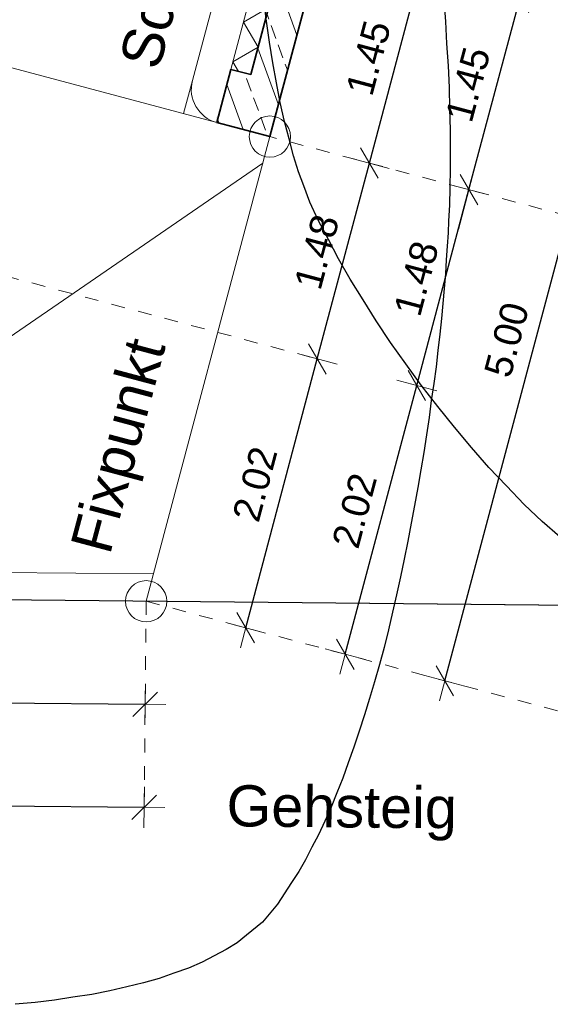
# Model space of a CAD drawing. Header units: metres. Extents: x 4462371 to 4462630, y 5328161 to 5328403.
# Tile 49 of 152: x 4462439.23 to 4462443.09, y 5328232.9 to 5328240.07. Entities that reach past the tile are written whole.
import ezdxf

# ---------------------------------------------------------------- set-up
doc = ezdxf.new("R2010")
doc.units = ezdxf.units.M
doc.header["$PDMODE"] = 65
doc.linetypes.add('AUSGEZOGEN', pattern=[0])
doc.linetypes.add('VERDECKT2_S2', pattern=[0.15000000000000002, 0.1, -0.05])
doc.layers.add('B31_BEWLIN', color=3, linetype='AUSGEZOGEN')
for name, color, linetype, lineweight in [('Maßlinie_Allgemein', 7, 'AUSGEZOGEN', 13), ('Schraffur', 7, 'AUSGEZOGEN', 158), ('Standard', 7, 'AUSGEZOGEN', 13)]:
    doc.layers.add(name, color=color, linetype=linetype, lineweight=lineweight)
doc.styles.add('ARIAL', font='ARIAL.TTF')
doc.dimstyles.new('_DIMSTYLE_11', dxfattribs={"dimtxt": 0.2, "dimasz": 0.3, "dimexe": 0, "dimexo": 0, "dimgap": 0.1, "dimtad": 2, "dimrnd": 0.01, "dimzin": 4, "dimdsep": 46, "dimtxsty": 'ARIAL', "dimblk1": 'ALL_ML_STRICH', "dimblk2": 'ALL_ML_STRICH', "dimsah": 1, "dimcen": 0, "dimclrd": 7, "dimclre": 7, "dimclrt": 7, "dimadec": 0, "dimazin": 0, "dimtfac": 1, "dimtdec": 0, "dimtix": 1, "dimtmove": 2, "dimatfit": 3, "dimfxl": 0, "dimtzin": 0, "dimlwd": 0, "dimlwe": 13, "dimarcsym": 0})
doc.dimstyles.new('_DIMSTYLE_12', dxfattribs={"dimtxt": 0.2, "dimasz": 0.3, "dimexe": 0, "dimexo": 0, "dimgap": 0.1, "dimtad": 2, "dimrnd": 0.01, "dimzin": 4, "dimdsep": 46, "dimtxsty": 'ARIAL', "dimblk1": 'ALL_ML_STRICH', "dimblk2": 'ALL_ML_STRICH', "dimsah": 1, "dimcen": 0, "dimclrd": 7, "dimclre": 7, "dimclrt": 7, "dimadec": 0, "dimazin": 0, "dimtfac": 1, "dimtdec": 0, "dimtix": 1, "dimtmove": 2, "dimatfit": 3, "dimfxl": 0, "dimtzin": 0, "dimlwd": 0, "dimlwe": 13, "dimarcsym": 0})
doc.dimstyles.new('_DIMSTYLE_3', dxfattribs={"dimtxt": 0.2, "dimasz": 0.3, "dimexe": 0, "dimexo": 0, "dimgap": 0.1, "dimtad": 2, "dimrnd": 0.005, "dimzin": 4, "dimdsep": 46, "dimtxsty": 'ARIAL', "dimblk1": 'ALL_ML_STRICH', "dimblk2": 'ALL_ML_STRICH', "dimsah": 1, "dimcen": 0, "dimclrd": 7, "dimclre": 7, "dimclrt": 7, "dimadec": 0, "dimazin": 0, "dimtfac": 1, "dimtdec": 0, "dimtix": 1, "dimtmove": 2, "dimatfit": 3, "dimfxl": 0, "dimtzin": 0, "dimlwd": 0, "dimlwe": 13, "dimarcsym": 0})
doc.dimstyles.new('_DIMSTYLE_5', dxfattribs={"dimtxt": 0.2, "dimasz": 0.3, "dimexe": 0, "dimexo": 1e-06, "dimgap": 0.1, "dimtad": 2, "dimrnd": 0.005, "dimzin": 4, "dimdsep": 46, "dimtxsty": 'ARIAL', "dimblk1": 'ALL_ML_STRICH', "dimblk2": 'ALL_ML_STRICH', "dimsah": 1, "dimcen": 0, "dimse1": 1, "dimse2": 1, "dimclrd": 7, "dimclre": 7, "dimclrt": 7, "dimadec": 0, "dimazin": 0, "dimtfac": 1, "dimtdec": 0, "dimtix": 1, "dimtmove": 2, "dimatfit": 3, "dimfxl": 0, "dimtzin": 0, "dimlwd": 0, "dimlwe": 13, "dimarcsym": 0})
doc.dimstyles.new('_DIMSTYLE_8', dxfattribs={"dimtxt": 0.2, "dimasz": 0.3, "dimexe": 0, "dimexo": 0, "dimgap": 0.1, "dimtad": 2, "dimdec": 3, "dimrnd": 0.005, "dimzin": 4, "dimdsep": 46, "dimtxsty": 'ARIAL', "dimblk1": 'ALL_ML_STRICH', "dimblk2": 'ALL_ML_STRICH', "dimsah": 1, "dimcen": 0, "dimclrd": 7, "dimclre": 7, "dimclrt": 7, "dimadec": 0, "dimazin": 0, "dimtfac": 1, "dimtdec": 0, "dimtix": 1, "dimtmove": 2, "dimatfit": 3, "dimfxl": 0, "dimtzin": 0, "dimlwd": 0, "dimlwe": 13, "dimarcsym": 0})
doc.dimstyles.new('_DIMSTYLE_9', dxfattribs={"dimtxt": 0.2, "dimasz": 0.3, "dimexe": 0, "dimexo": 1e-06, "dimgap": 0.1, "dimtad": 2, "dimdec": 3, "dimrnd": 0.005, "dimzin": 4, "dimdsep": 46, "dimtxsty": 'ARIAL', "dimblk1": 'ALL_ML_STRICH', "dimblk2": 'ALL_ML_STRICH', "dimsah": 1, "dimcen": 0, "dimse1": 1, "dimse2": 1, "dimclrd": 7, "dimclre": 7, "dimclrt": 7, "dimadec": 0, "dimazin": 0, "dimtfac": 1, "dimtdec": 0, "dimtix": 1, "dimtmove": 2, "dimatfit": 3, "dimfxl": 0, "dimtzin": 0, "dimlwd": 0, "dimlwe": 13, "dimarcsym": 0})

# ---------------------------------------------------------------- blocks, each defined once
blk = doc.blocks.new('ALL_ML_STRICH')
at = {"color": 0, "linetype": 'ByBlock', "lineweight": -2}
for p, q in [((0, -0.5), (0, 0.5)), ((-0.3, -0.3), (0.3, 0.3)), ((-1, 0), (0.5, 0))]:
    blk.add_line(p, q, dxfattribs=at)
blk = doc.blocks.new('*D72')
at = {"layer": 'DEFPOINTS', "color": 7, "linetype": 'AUSGEZOGEN', "lineweight": 13}
for p in [(4462433.1296603, 5328235.899594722), (4462440.148705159, 5328235.831991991), (4462433.122437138, 5328235.149629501)]:
    blk.add_point(p, dxfattribs=at)
at = {"layer": 'Maßlinie_Allgemein', "color": 7, "linetype": 'AUSGEZOGEN', "lineweight": -2}
for p, q in [((4462433.122437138, 5328235.149629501), (4462433.122437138, 5328235.149629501)), ((4462433.122437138, 5328235.149629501), (4462440.141481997, 5328235.082026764)), ((4462440.141481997, 5328235.082026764), (4462440.141481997, 5328235.082026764))]:
    blk.add_line(p, q, dxfattribs=at)
at = {"layer": 'Maßlinie_Allgemein', "color": 7, "linetype": 'AUSGEZOGEN', "lineweight": 13, "yscale": 0.3, "zscale": 0.3}
for p, xscale, rotation in [((4462433.122437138, 5328235.149629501), 0.2999999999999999, 179.4481825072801), ((4462440.141481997, 5328235.082026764), 0.3, 359.4481825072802)]:
    blk.add_blockref('ALL_ML_STRICH', p, dxfattribs=dict(at, xscale=xscale, rotation=rotation))
at = {"layer": 'Maßlinie_Allgemein', "color": 7, "linetype": 'AUSGEZOGEN', "lineweight": 13, "insert": (4462436.649388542, 5328235.319080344), "char_height": 0.2, "width": 0.8, "attachment_point": 5, "rotation": 359.44818250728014, "style": 'ARIAL'}
blk.add_mtext('\\A1;{\\A1;{7.02\\H0.132000;\\S^ ;}}', dxfattribs=at)
blk = doc.blocks.new('*D73')
at = {"layer": 'DEFPOINTS', "color": 7, "linetype": 'AUSGEZOGEN', "lineweight": 13}
for p in [(4462419.34963184, 5328236.032314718), (4462440.148705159, 5328235.831991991), (4462419.335185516, 5328234.532384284)]:
    blk.add_point(p, dxfattribs=at)
at = {"layer": 'Maßlinie_Allgemein', "color": 7, "linetype": 'AUSGEZOGEN', "lineweight": -2}
for p, q in [((4462419.335185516, 5328234.532384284), (4462419.335185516, 5328234.532384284)), ((4462419.335185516, 5328234.532384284), (4462440.134258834, 5328234.332061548)), ((4462440.134258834, 5328234.332061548), (4462440.134258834, 5328234.332061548))]:
    blk.add_line(p, q, dxfattribs=at)
at = {"layer": 'Maßlinie_Allgemein', "color": 7, "linetype": 'AUSGEZOGEN', "lineweight": 13, "xscale": 0.3, "yscale": 0.3, "zscale": 0.3}
for p, rotation in [((4462419.335185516, 5328234.532384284), 179.4481825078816), ((4462440.134258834, 5328234.332061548), 359.4481825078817)]:
    blk.add_blockref('ALL_ML_STRICH', p, dxfattribs=dict(at, rotation=rotation))
at = {"layer": 'Maßlinie_Allgemein', "color": 7, "linetype": 'AUSGEZOGEN', "lineweight": 13, "insert": (4462429.743775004, 5328234.635555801), "char_height": 0.2, "width": 1, "attachment_point": 5, "rotation": 359.44818250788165, "style": 'ARIAL'}
blk.add_mtext('\\A1;{\\A1;{20.80\\H0.132000;\\S^ ;}}', dxfattribs=at)
blk = doc.blocks.new('*D141')
at = {"layer": 'DEFPOINTS', "color": 7, "linetype": 'AUSGEZOGEN', "lineweight": 13}
for p in [(4462441.049485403, 5328239.214091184), (4462440.148705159, 5328235.831991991), (4462447.009534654, 5328234.004694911)]:
    blk.add_point(p, dxfattribs=at)
at = {"layer": 'Maßlinie_Allgemein', "color": 7, "linetype": 'AUSGEZOGEN', "lineweight": -2}
blk.add_line((4462447.009534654, 5328234.004694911), (4462447.910314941, 5328237.386794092), dxfattribs=at)
at = {"layer": 'Maßlinie_Allgemein', "color": 7, "linetype": 'AUSGEZOGEN', "lineweight": 13, "xscale": 0.3, "yscale": 0.3, "zscale": 0.3}
for p, rotation in [((4462447.910314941, 5328237.386794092), 75.08618496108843), ((4462447.009534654, 5328234.004694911), 255.0861849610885)]:
    blk.add_blockref('ALL_ML_STRICH', p, dxfattribs=dict(at, rotation=rotation))
at = {"layer": 'Maßlinie_Allgemein', "color": 7, "linetype": 'AUSGEZOGEN', "lineweight": 13, "insert": (4462447.267040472, 5328235.76242093), "char_height": 0.2, "width": 0.8, "attachment_point": 5, "rotation": 75.08618496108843, "style": 'ARIAL'}
blk.add_mtext('\\A1;{\\A1;{3.50\\H0.132000;\\S^ ;}}', dxfattribs=at)
blk = doc.blocks.new('*D142')
at = {"layer": 'DEFPOINTS', "color": 7, "linetype": 'AUSGEZOGEN', "lineweight": 13}
for p in [(4462449.703643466, 5328252.862503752), (4462441.049485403, 5328239.214091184), (4462447.910314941, 5328237.386794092)]:
    blk.add_point(p, dxfattribs=at)
at = {"layer": 'Maßlinie_Allgemein', "color": 7, "linetype": 'AUSGEZOGEN', "lineweight": -2}
blk.add_line((4462447.910314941, 5328237.386794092), (4462451.877849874, 5328252.283430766), dxfattribs=at)
at = {"layer": 'Maßlinie_Allgemein', "color": 7, "linetype": 'AUSGEZOGEN', "lineweight": 13, "xscale": 0.3, "yscale": 0.3, "zscale": 0.3}
for p, rotation in [((4462451.877849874, 5328252.283430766), 75.08618496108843), ((4462447.910314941, 5328237.386794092), 255.0861849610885)]:
    blk.add_blockref('ALL_ML_STRICH', p, dxfattribs=dict(at, rotation=rotation))
at = {"layer": 'Maßlinie_Allgemein', "color": 7, "linetype": 'AUSGEZOGEN', "lineweight": 13, "insert": (4462449.704510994, 5328244.913697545), "char_height": 0.2, "width": 1.2, "attachment_point": 5, "rotation": 75.08618496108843, "style": 'ARIAL'}
blk.add_mtext('\\A1;{\\A1;{15.41\\H0.132000;\\S5^ ;}}', dxfattribs=at)
blk = doc.blocks.new('*D144')
at = {"layer": 'DEFPOINTS', "color": 7, "linetype": 'AUSGEZOGEN', "lineweight": 13}
for p in [(4462441.049485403, 5328239.214091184), (4462440.148705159, 5328235.831991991), (4462447.734270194, 5328233.811670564)]:
    blk.add_point(p, dxfattribs=at)
at = {"layer": 'Maßlinie_Allgemein', "color": 7, "linetype": 'AUSGEZOGEN', "lineweight": -2}
blk.add_line((4462447.734270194, 5328233.811670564), (4462448.63505048, 5328237.193769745), dxfattribs=at)
at = {"layer": 'Maßlinie_Allgemein', "color": 7, "linetype": 'AUSGEZOGEN', "lineweight": 13, "xscale": 0.3, "yscale": 0.3, "zscale": 0.3}
for p, rotation in [((4462448.63505048, 5328237.193769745), 75.08618496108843), ((4462447.734270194, 5328233.811670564), 255.0861849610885)]:
    blk.add_blockref('ALL_ML_STRICH', p, dxfattribs=dict(at, rotation=rotation))
at = {"layer": 'Maßlinie_Allgemein', "color": 7, "linetype": 'AUSGEZOGEN', "lineweight": 13, "insert": (4462447.991776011, 5328235.569396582), "char_height": 0.2, "width": 0.8, "attachment_point": 5, "rotation": 75.08618496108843, "style": 'ARIAL'}
blk.add_mtext('\\A1;{\\A1;{3.50\\H0.132000;\\S^ ;}}', dxfattribs=at)
blk = doc.blocks.new('*D145')
at = {"layer": 'DEFPOINTS', "color": 7, "linetype": 'AUSGEZOGEN', "lineweight": 13}
for p in [(4462472.158808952, 5328337.173404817), (4462441.049485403, 5328239.214091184), (4462448.63505048, 5328237.193769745)]:
    blk.add_point(p, dxfattribs=at)
at = {"layer": 'Maßlinie_Allgemein', "color": 7, "linetype": 'AUSGEZOGEN', "lineweight": -2}
blk.add_line((4462448.63505048, 5328237.193769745), (4462475.057751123, 5328336.401307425), dxfattribs=at)
at = {"layer": 'Maßlinie_Allgemein', "color": 7, "linetype": 'AUSGEZOGEN', "lineweight": 13, "xscale": 0.3, "yscale": 0.3, "zscale": 0.3}
for p, rotation in [((4462475.057751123, 5328336.401307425), 75.08618496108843), ((4462448.63505048, 5328237.193769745), 255.0861849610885)]:
    blk.add_blockref('ALL_ML_STRICH', p, dxfattribs=dict(at, rotation=rotation))
at = {"layer": 'Maßlinie_Allgemein', "color": 7, "linetype": 'AUSGEZOGEN', "lineweight": 13, "insert": (4462461.662570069, 5328286.897677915), "char_height": 0.2, "width": 1.4, "attachment_point": 5, "rotation": 75.08618496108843, "style": 'ARIAL'}
blk.add_mtext('\\A1;{\\A1;{102.66\\H0.132000;\\S5^ ;}}', dxfattribs=at)
blk = doc.blocks.new('*D146')
at = {"layer": 'DEFPOINTS', "color": 7, "linetype": 'AUSGEZOGEN', "lineweight": 13}
for p in [(4462472.158808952, 5328337.173404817), (4462440.148705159, 5328235.831991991), (4462448.459005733, 5328233.618646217)]:
    blk.add_point(p, dxfattribs=at)
at = {"layer": 'Maßlinie_Allgemein', "color": 7, "linetype": 'AUSGEZOGEN', "lineweight": -2}
blk.add_line((4462448.459005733, 5328233.618646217), (4462475.782486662, 5328336.208283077), dxfattribs=at)
at = {"layer": 'Maßlinie_Allgemein', "color": 7, "linetype": 'AUSGEZOGEN', "lineweight": 13, "xscale": 0.3, "yscale": 0.3, "zscale": 0.3}
for p, rotation in [((4462475.782486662, 5328336.208283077), 75.08618496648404), ((4462448.459005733, 5328233.618646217), 255.086184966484)]:
    blk.add_blockref('ALL_ML_STRICH', p, dxfattribs=dict(at, rotation=rotation))
at = {"layer": 'Maßlinie_Allgemein', "color": 7, "linetype": 'AUSGEZOGEN', "lineweight": 13, "insert": (4462461.936915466, 5328285.013603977), "char_height": 0.2, "width": 1.4, "attachment_point": 5, "rotation": 75.08618496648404, "style": 'ARIAL'}
blk.add_mtext('\\A1;{\\A1;{106.16\\H0.132000;\\S5^ ;}}', dxfattribs=at)
blk = doc.blocks.new('*D152')
at = {"layer": 'DEFPOINTS', "color": 7, "linetype": 'AUSGEZOGEN', "lineweight": 13}
for p in [(4462440.66981803, 5328237.788579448), (4462440.148705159, 5328235.831991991), (4462441.598176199, 5328235.44594331)]:
    blk.add_point(p, dxfattribs=at)
at = {"layer": 'Maßlinie_Allgemein', "color": 7, "linetype": 'AUSGEZOGEN', "lineweight": -2}
for p, q in [((4462441.598176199, 5328235.44594331), (4462442.119289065, 5328237.402530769)), ((4462442.119289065, 5328237.402530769), (4462442.119289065, 5328237.402530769)), ((4462441.598176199, 5328235.44594331), (4462441.598176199, 5328235.44594331))]:
    blk.add_line(p, q, dxfattribs=at)
at = {"layer": 'Maßlinie_Allgemein', "color": 7, "linetype": 'AUSGEZOGEN', "lineweight": 13, "yscale": 0.3, "zscale": 0.3}
for p, xscale, rotation in [((4462442.119289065, 5328237.402530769), 0.2999999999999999, 75.08618509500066), ((4462441.598176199, 5328235.44594331), 0.3, 255.0861850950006)]:
    blk.add_blockref('ALL_ML_STRICH', p, dxfattribs=dict(at, xscale=xscale, rotation=rotation))
at = {"layer": 'Maßlinie_Allgemein', "color": 7, "linetype": 'AUSGEZOGEN', "lineweight": 13, "insert": (4462441.666155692, 5328236.491537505), "char_height": 0.2, "width": 0.8, "attachment_point": 5, "rotation": 75.08618509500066, "style": 'ARIAL'}
blk.add_mtext('\\A1;{\\A1;{2.02\\H0.132000;\\S^ ;}}', dxfattribs=at)
blk = doc.blocks.new('*D153')
at = {"layer": 'DEFPOINTS', "color": 7, "linetype": 'AUSGEZOGEN', "lineweight": 13}
for p in [(4462441.049485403, 5328239.214091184), (4462440.66981803, 5328237.788579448), (4462442.119289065, 5328237.402530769)]:
    blk.add_point(p, dxfattribs=at)
at = {"layer": 'Maßlinie_Allgemein', "color": 7, "linetype": 'AUSGEZOGEN', "lineweight": -2}
for p, q in [((4462442.119289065, 5328237.402530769), (4462442.498956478, 5328238.828042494)), ((4462442.498956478, 5328238.828042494), (4462442.498956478, 5328238.828042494)), ((4462442.119289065, 5328237.402530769), (4462442.119289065, 5328237.402530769))]:
    blk.add_line(p, q, dxfattribs=at)
at = {"layer": 'Maßlinie_Allgemein', "color": 7, "linetype": 'AUSGEZOGEN', "lineweight": 13, "yscale": 0.3, "zscale": 0.3}
for p, xscale, rotation in [((4462442.498956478, 5328238.828042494), 0.2999999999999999, 75.08618509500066), ((4462442.119289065, 5328237.402530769), 0.3, 255.0861850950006)]:
    blk.add_blockref('ALL_ML_STRICH', p, dxfattribs=dict(at, xscale=xscale, rotation=rotation))
at = {"layer": 'Maßlinie_Allgemein', "color": 7, "linetype": 'AUSGEZOGEN', "lineweight": 13, "insert": (4462442.116229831, 5328238.181400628), "char_height": 0.2, "width": 0.8, "attachment_point": 5, "rotation": 75.08618509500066, "style": 'ARIAL'}
blk.add_mtext('\\A1;{\\A1;{1.48\\H0.132000;\\S^ ;}}', dxfattribs=at)
blk = doc.blocks.new('*D154')
at = {"layer": 'DEFPOINTS', "color": 7, "linetype": 'AUSGEZOGEN', "lineweight": 13}
for p in [(4462440.79414084, 5328240.780954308), (4462441.049485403, 5328239.214091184), (4462442.498956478, 5328238.828042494)]:
    blk.add_point(p, dxfattribs=at)
at = {"layer": 'Maßlinie_Allgemein', "color": 7, "linetype": 'AUSGEZOGEN', "lineweight": -2}
for p, q in [((4462442.498956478, 5328238.828042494), (4462442.871716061, 5328240.227617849)), ((4462442.871716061, 5328240.227617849), (4462442.871716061, 5328240.227617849)), ((4462442.498956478, 5328238.828042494), (4462442.498956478, 5328238.828042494))]:
    blk.add_line(p, q, dxfattribs=at)
at = {"layer": 'Maßlinie_Allgemein', "color": 7, "linetype": 'AUSGEZOGEN', "lineweight": 13, "yscale": 0.3, "zscale": 0.3}
for p, xscale, rotation in [((4462442.871716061, 5328240.227617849), 0.2999999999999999, 75.08618509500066), ((4462442.498956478, 5328238.828042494), 0.3, 255.0861850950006)]:
    blk.add_blockref('ALL_ML_STRICH', p, dxfattribs=dict(at, xscale=xscale, rotation=rotation))
at = {"layer": 'Maßlinie_Allgemein', "color": 7, "linetype": 'AUSGEZOGEN', "lineweight": 13, "insert": (4462442.492302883, 5328239.593416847), "char_height": 0.2, "width": 0.8, "attachment_point": 5, "rotation": 75.08618509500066, "style": 'ARIAL'}
blk.add_mtext('\\A1;{\\A1;{1.45\\H0.132000;\\S^ ;}}', dxfattribs=at)
blk = doc.blocks.new('*D158')
at = {"layer": 'DEFPOINTS', "color": 7, "linetype": 'AUSGEZOGEN', "lineweight": 13}
for p in [(4462440.66981803, 5328237.788579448), (4462440.148705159, 5328235.831991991), (4462440.873440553, 5328235.63896768)]:
    blk.add_point(p, dxfattribs=at)
at = {"layer": 'Maßlinie_Allgemein', "color": 7, "linetype": 'AUSGEZOGEN', "lineweight": -2}
for p, q in [((4462440.873440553, 5328235.63896768), (4462441.394553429, 5328237.595555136)), ((4462441.394553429, 5328237.595555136), (4462441.394553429, 5328237.595555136)), ((4462440.873440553, 5328235.63896768), (4462440.873440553, 5328235.63896768))]:
    blk.add_line(p, q, dxfattribs=at)
at = {"layer": 'Maßlinie_Allgemein', "color": 7, "linetype": 'AUSGEZOGEN', "lineweight": 13, "yscale": 0.3, "zscale": 0.3}
for p, xscale, rotation in [((4462441.394553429, 5328237.595555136), 0.3000000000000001, 75.08618481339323), ((4462440.873440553, 5328235.63896768), 0.3, 255.0861848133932)]:
    blk.add_blockref('ALL_ML_STRICH', p, dxfattribs=dict(at, xscale=xscale, rotation=rotation))
at = {"layer": 'Maßlinie_Allgemein', "color": 7, "linetype": 'AUSGEZOGEN', "lineweight": 13, "insert": (4462440.941420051, 5328236.684561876), "char_height": 0.2, "width": 0.8, "attachment_point": 5, "rotation": 75.08618481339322, "style": 'ARIAL'}
blk.add_mtext('\\A1;{\\A1;{2.02\\H0.132000;\\S^ ;}}', dxfattribs=at)
blk = doc.blocks.new('*D159')
at = {"layer": 'DEFPOINTS', "color": 7, "linetype": 'AUSGEZOGEN', "lineweight": 13}
for p in [(4462440.662959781, 5328239.317037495), (4462440.66981803, 5328237.788579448), (4462441.394553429, 5328237.595555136)]:
    blk.add_point(p, dxfattribs=at)
at = {"layer": 'Maßlinie_Allgemein', "color": 7, "linetype": 'AUSGEZOGEN', "lineweight": -2}
for p, q in [((4462441.394553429, 5328237.595555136), (4462441.774220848, 5328239.021066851)), ((4462441.774220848, 5328239.021066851), (4462441.774220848, 5328239.021066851)), ((4462441.394553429, 5328237.595555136), (4462441.394553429, 5328237.595555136))]:
    blk.add_line(p, q, dxfattribs=at)
at = {"layer": 'Maßlinie_Allgemein', "color": 7, "linetype": 'AUSGEZOGEN', "lineweight": 13, "yscale": 0.3, "zscale": 0.3}
for p, xscale, rotation in [((4462441.774220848, 5328239.021066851), 0.3000000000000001, 75.08618481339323), ((4462441.394553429, 5328237.595555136), 0.3, 255.0861848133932)]:
    blk.add_blockref('ALL_ML_STRICH', p, dxfattribs=dict(at, xscale=xscale, rotation=rotation))
at = {"layer": 'Maßlinie_Allgemein', "color": 7, "linetype": 'AUSGEZOGEN', "lineweight": 13, "insert": (4462441.391494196, 5328238.374424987), "char_height": 0.2, "width": 0.8, "attachment_point": 5, "rotation": 75.08618481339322, "style": 'ARIAL'}
blk.add_mtext('\\A1;{\\A1;{1.48\\H0.132000;\\S^ ;}}', dxfattribs=at)
blk = doc.blocks.new('*D160')
at = {"layer": 'DEFPOINTS', "color": 7, "linetype": 'AUSGEZOGEN', "lineweight": 13}
for p in [(4462440.79414084, 5328240.780954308), (4462440.662959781, 5328239.317037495), (4462441.774220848, 5328239.021066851)]:
    blk.add_point(p, dxfattribs=at)
at = {"layer": 'Maßlinie_Allgemein', "color": 7, "linetype": 'AUSGEZOGEN', "lineweight": -2}
for p, q in [((4462441.774220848, 5328239.021066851), (4462442.146980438, 5328240.420642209)), ((4462442.146980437, 5328240.420642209), (4462442.146980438, 5328240.420642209)), ((4462441.774220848, 5328239.021066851), (4462441.774220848, 5328239.021066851))]:
    blk.add_line(p, q, dxfattribs=at)
at = {"layer": 'Maßlinie_Allgemein', "color": 7, "linetype": 'AUSGEZOGEN', "lineweight": 13, "yscale": 0.3, "zscale": 0.3}
for p, xscale, rotation in [((4462442.146980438, 5328240.420642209), 0.3000000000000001, 75.08618481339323), ((4462441.774220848, 5328239.021066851), 0.3, 255.0861848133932)]:
    blk.add_blockref('ALL_ML_STRICH', p, dxfattribs=dict(at, xscale=xscale, rotation=rotation))
at = {"layer": 'Maßlinie_Allgemein', "color": 7, "linetype": 'AUSGEZOGEN', "lineweight": 13, "insert": (4462441.767567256, 5328239.786441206), "char_height": 0.2, "width": 0.8, "attachment_point": 5, "rotation": 75.08618481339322, "style": 'ARIAL'}
blk.add_mtext('\\A1;{\\A1;{1.45\\H0.132000;\\S^ ;}}', dxfattribs=at)
blk = doc.blocks.new('*D225')
at = {"layer": 'DEFPOINTS', "color": 7, "linetype": 'AUSGEZOGEN', "lineweight": 13}
for p in [(4462441.049485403, 5328239.214091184), (4462440.148705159, 5328235.831991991), (4462445.560063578, 5328234.390743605)]:
    blk.add_point(p, dxfattribs=at)
at = {"layer": 'Maßlinie_Allgemein', "color": 7, "linetype": 'AUSGEZOGEN', "lineweight": -2}
for p, q in [((4462445.560063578, 5328234.390743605), (4462446.460843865, 5328237.772842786)), ((4462446.460843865, 5328237.772842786), (4462446.460843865, 5328237.772842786)), ((4462445.560063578, 5328234.390743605), (4462445.560063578, 5328234.390743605))]:
    blk.add_line(p, q, dxfattribs=at)
at = {"layer": 'Maßlinie_Allgemein', "color": 7, "linetype": 'AUSGEZOGEN', "lineweight": 13, "xscale": 0.3, "yscale": 0.3, "zscale": 0.3}
for p, rotation in [((4462446.460843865, 5328237.772842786), 75.08618496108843), ((4462445.560063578, 5328234.390743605), 255.0861849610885)]:
    blk.add_blockref('ALL_ML_STRICH', p, dxfattribs=dict(at, rotation=rotation))
at = {"layer": 'Maßlinie_Allgemein', "color": 7, "linetype": 'AUSGEZOGEN', "lineweight": 13, "insert": (4462445.817569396, 5328236.148469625), "char_height": 0.2, "width": 0.8, "attachment_point": 5, "rotation": 75.08618496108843, "style": 'ARIAL'}
blk.add_mtext('\\A1;{\\A1;{3.50\\H0.132000;\\S^ ;}}', dxfattribs=at)
blk = doc.blocks.new('*D226')
at = {"layer": 'DEFPOINTS', "color": 7, "linetype": 'AUSGEZOGEN', "lineweight": 13}
for p in [(4462445.001578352, 5328254.052749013), (4462441.049485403, 5328239.214091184), (4462446.460843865, 5328237.772842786)]:
    blk.add_point(p, dxfattribs=at)
at = {"layer": 'Maßlinie_Allgemein', "color": 7, "linetype": 'AUSGEZOGEN', "lineweight": -2}
for p, q in [((4462446.460843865, 5328237.772842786), (4462450.412936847, 5328252.611500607)), ((4462450.412936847, 5328252.611500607), (4462450.412936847, 5328252.611500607)), ((4462446.460843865, 5328237.772842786), (4462446.460843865, 5328237.772842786))]:
    blk.add_line(p, q, dxfattribs=at)
at = {"layer": 'Maßlinie_Allgemein', "color": 7, "linetype": 'AUSGEZOGEN', "lineweight": 13, "xscale": 0.3, "yscale": 0.3, "zscale": 0.3}
for p, rotation in [((4462450.412936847, 5328252.611500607), 75.08618496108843), ((4462446.460843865, 5328237.772842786), 255.0861849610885)]:
    blk.add_blockref('ALL_ML_STRICH', p, dxfattribs=dict(at, rotation=rotation))
at = {"layer": 'Maßlinie_Allgemein', "color": 7, "linetype": 'AUSGEZOGEN', "lineweight": 13, "insert": (4462448.247187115, 5328245.270791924), "char_height": 0.2, "width": 1.2, "attachment_point": 5, "rotation": 75.08618496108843, "style": 'ARIAL'}
blk.add_mtext('\\A1;{\\A1;{15.35\\H0.132000;\\S5^ ;}}', dxfattribs=at)
blk = doc.blocks.new('*D513')
at = {"layer": 'DEFPOINTS', "color": 7, "linetype": 'AUSGEZOGEN', "lineweight": 13}
for p in [(4462441.049485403, 5328239.214091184), (4462440.148705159, 5328235.831991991), (4462446.284799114, 5328234.197719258)]:
    blk.add_point(p, dxfattribs=at)
at = {"layer": 'Maßlinie_Allgemein', "color": 7, "linetype": 'AUSGEZOGEN', "lineweight": -2}
for p, q in [((4462446.284799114, 5328234.197719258), (4462447.185579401, 5328237.57981844)), ((4462447.185579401, 5328237.57981844), (4462447.185579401, 5328237.57981844)), ((4462446.284799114, 5328234.197719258), (4462446.284799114, 5328234.197719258))]:
    blk.add_line(p, q, dxfattribs=at)
at = {"layer": 'Maßlinie_Allgemein', "color": 7, "linetype": 'AUSGEZOGEN', "lineweight": 13, "xscale": 0.3, "yscale": 0.3, "zscale": 0.3}
for p, rotation in [((4462447.185579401, 5328237.57981844), 75.08618496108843), ((4462446.284799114, 5328234.197719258), 255.0861849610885)]:
    blk.add_blockref('ALL_ML_STRICH', p, dxfattribs=dict(at, rotation=rotation))
at = {"layer": 'Maßlinie_Allgemein', "color": 7, "linetype": 'AUSGEZOGEN', "lineweight": 13, "insert": (4462446.542304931, 5328235.955445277), "char_height": 0.2, "width": 0.8, "attachment_point": 5, "rotation": 75.08618496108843, "style": 'ARIAL'}
blk.add_mtext('\\A1;{\\A1;{3.50\\H0.132000;\\S^ ;}}', dxfattribs=at)
blk = doc.blocks.new('*D514')
at = {"layer": 'DEFPOINTS', "color": 7, "linetype": 'AUSGEZOGEN', "lineweight": 13}
for p in [(4462445.001578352, 5328254.052749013), (4462441.049485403, 5328239.214091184), (4462447.185579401, 5328237.57981844)]:
    blk.add_point(p, dxfattribs=at)
at = {"layer": 'Maßlinie_Allgemein', "color": 7, "linetype": 'AUSGEZOGEN', "lineweight": -2}
for p, q in [((4462447.185579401, 5328237.57981844), (4462451.137672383, 5328252.41847626)), ((4462451.137672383, 5328252.41847626), (4462451.137672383, 5328252.41847626)), ((4462447.185579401, 5328237.57981844), (4462447.185579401, 5328237.57981844))]:
    blk.add_line(p, q, dxfattribs=at)
at = {"layer": 'Maßlinie_Allgemein', "color": 7, "linetype": 'AUSGEZOGEN', "lineweight": 13, "xscale": 0.3, "yscale": 0.3, "zscale": 0.3}
for p, rotation in [((4462451.137672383, 5328252.41847626), 75.08618496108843), ((4462447.185579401, 5328237.57981844), 255.0861849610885)]:
    blk.add_blockref('ALL_ML_STRICH', p, dxfattribs=dict(at, rotation=rotation))
at = {"layer": 'Maßlinie_Allgemein', "color": 7, "linetype": 'AUSGEZOGEN', "lineweight": 13, "insert": (4462448.97192265, 5328245.077767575), "char_height": 0.2, "width": 1.2, "attachment_point": 5, "rotation": 75.08618496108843, "style": 'ARIAL'}
blk.add_mtext('\\A1;{\\A1;{15.35\\H0.132000;\\S5^ ;}}', dxfattribs=at)
blk = doc.blocks.new('*D689')
at = {"layer": 'DEFPOINTS', "color": 7, "linetype": 'AUSGEZOGEN', "lineweight": 13}
for p in [(4462439.309643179, 5328241.229767), (4462438.457655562, 5328236.282382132), (4462442.322911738, 5328235.252918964)]:
    blk.add_point(p, dxfattribs=at)
at = {"layer": 'Maßlinie_Allgemein', "color": 7, "linetype": 'AUSGEZOGEN', "lineweight": -2}
for p, q in [((4462442.322911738, 5328235.252918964), (4462443.609740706, 5328240.084489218)), ((4462443.609740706, 5328240.084489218), (4462443.609740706, 5328240.084489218)), ((4462442.322911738, 5328235.252918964), (4462442.322911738, 5328235.252918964))]:
    blk.add_line(p, q, dxfattribs=at)
at = {"layer": 'Maßlinie_Allgemein', "color": 7, "linetype": 'AUSGEZOGEN', "lineweight": 13, "xscale": 0.3, "yscale": 0.3, "zscale": 0.3}
for p, rotation in [((4462443.609740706, 5328240.084489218), 75.08618508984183), ((4462442.322911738, 5328235.252918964), 255.0861850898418)]:
    blk.add_blockref('ALL_ML_STRICH', p, dxfattribs=dict(at, rotation=rotation))
at = {"layer": 'Maßlinie_Allgemein', "color": 7, "linetype": 'AUSGEZOGEN', "lineweight": 13, "insert": (4462442.773573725, 5328237.735345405), "char_height": 0.2, "width": 0.8, "attachment_point": 5, "rotation": 75.08618508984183, "style": 'ARIAL'}
blk.add_mtext('\\A1;{\\A1;{5.00\\H0.132000;\\S^ ;}}', dxfattribs=at)

msp = doc.modelspace()

# ---------------------------------------------------------------- hatches: boundary and pattern name
at = {"layer": 'Schraffur', "linetype": 'AUSGEZOGEN', "lineweight": 18}
h = msp.add_hatch(dxfattribs=at)
h.set_pattern_fill('SCHRAFFUR_7', scale=0.09999999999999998, angle=65, style=0, pattern_type=2)
h.set_pattern_definition([(110, (0, 0), (-0.2819077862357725, -0.1026060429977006), []), (110, (-0.1409538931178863, -0.05130302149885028), (-0.2819077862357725, -0.1026060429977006), [0.1, -0.05])])
h.paths.add_polyline_path([(4462444.512106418, 5328253.769169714), (4462444.657053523, 5328253.730564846), (4462444.409384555, 5328252.800658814), (4462440.910853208, 5328239.664958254), (4462440.765906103, 5328239.703563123), (4462440.662959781, 5328239.317037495), (4462441.049485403, 5328239.214091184), (4462444.650963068, 5328252.736317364), (4462445.001578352, 5328254.052749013), (4462444.75999984, 5328254.117090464), (4462444.615052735, 5328254.155695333)], flags=0)

# ---------------------------------------------------------------- linework, layer by layer
at = {"layer": 'B31_BEWLIN', "color": 250, "linetype": 'AUSGEZOGEN'}
for points in [[(4462442.314954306, 5328240.215638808), (4462442.32722791, 5328240.051903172), (4462442.336234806, 5328239.890683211), (4462442.346646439, 5328239.729299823), (4462442.353791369, 5328239.570432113), (4462442.357996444, 5328239.416889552), (4462442.361580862, 5328239.264131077), (4462442.36300951, 5328239.117318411), (4462442.361988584, 5328238.980045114), (4462442.359562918, 5328238.842935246), (4462442.356092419, 5328238.715201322), (4462442.35114147, 5328238.601524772), (4462442.346769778, 5328238.512689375), (4462442.340655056, 5328238.417297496), (4462442.333886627, 5328238.316286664), (4462442.327118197, 5328238.215275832), (4462442.319075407, 5328238.109430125), (4462442.309137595, 5328237.999533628), (4462442.298415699, 5328237.889016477), (4462442.286582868, 5328237.775069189), (4462442.272855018, 5328237.657071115), (4462442.259127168, 5328237.539073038), (4462442.242883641, 5328237.417808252), (4462442.224908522, 5328237.293897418), (4462442.208338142, 5328237.169823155), (4462442.189415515, 5328237.043886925), (4462442.169545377, 5328236.915925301), (4462442.149054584, 5328236.788747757), (4462442.126211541, 5328236.659708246), (4462442.102584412, 5328236.53004808), (4462442.078957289, 5328236.400387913), (4462442.053761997, 5328236.269486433), (4462442.026541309, 5328236.139532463), (4462442.000725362, 5328236.009415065), (4462441.972099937, 5328235.879624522), (4462441.9422332, 5328235.751402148), (4462441.912366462, 5328235.62317977), (4462441.880474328, 5328235.495904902), (4462441.846720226, 5328235.370982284), (4462441.811561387, 5328235.246223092), (4462441.775945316, 5328235.123652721), (4462441.737846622, 5328235.004218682), (4462441.700532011, 5328234.885405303), (4462441.661355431, 5328234.768944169), (4462441.619859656, 5328234.657024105), (4462441.579768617, 5328234.544940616), (4462441.537979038, 5328234.436614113), (4462441.494654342, 5328234.333449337), (4462441.44992491, 5328234.230447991), (4462441.403660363, 5328234.132608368), (4462441.356024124, 5328234.041335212), (4462441.308387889, 5328233.950062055), (4462441.259216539, 5328233.863950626), (4462441.208052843, 5328233.785189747), (4462441.104941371, 5328233.627047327), (4462440.995101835, 5328233.49673894), (4462440.878611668, 5328233.401520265), (4462440.810352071, 5328233.346670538), (4462440.731846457, 5328233.296006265), (4462440.643213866, 5328233.250079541), (4462440.555986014, 5328233.203989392), (4462440.457847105, 5328233.162016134), (4462440.350985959, 5328233.124616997), (4462440.244124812, 5328233.087217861), (4462440.129162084, 5328233.053608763), (4462440.006881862, 5328233.024410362), (4462439.8831969, 5328232.995375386), (4462439.752194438, 5328232.970751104), (4462439.615899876, 5328232.949590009), (4462439.481010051, 5328232.928265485), (4462439.340207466, 5328232.911188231), (4462439.194896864, 5328232.898194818)], [(4462442.314954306, 5328240.215638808), (4462442.32722791, 5328240.051903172), (4462442.336234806, 5328239.890683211), (4462442.346646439, 5328239.729299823), (4462442.353791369, 5328239.570432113), (4462442.357996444, 5328239.416889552), (4462442.361580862, 5328239.264131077), (4462442.36300951, 5328239.117318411), (4462442.361988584, 5328238.980045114), (4462442.359562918, 5328238.842935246), (4462442.356092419, 5328238.715201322), (4462442.35114147, 5328238.601524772), (4462442.346769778, 5328238.512689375), (4462442.340655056, 5328238.417297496), (4462442.333886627, 5328238.316286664), (4462442.327118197, 5328238.215275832), (4462442.319075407, 5328238.109430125), (4462442.309137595, 5328237.999533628), (4462442.298415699, 5328237.889016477), (4462442.286582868, 5328237.775069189), (4462442.272855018, 5328237.657071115), (4462442.259127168, 5328237.539073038), (4462442.242883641, 5328237.417808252), (4462442.224908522, 5328237.293897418), (4462442.208338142, 5328237.169823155), (4462442.189415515, 5328237.043886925), (4462442.169545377, 5328236.915925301), (4462442.149054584, 5328236.788747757), (4462442.126211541, 5328236.659708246), (4462442.102584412, 5328236.53004808), (4462442.078957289, 5328236.400387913), (4462442.053761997, 5328236.269486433), (4462442.026541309, 5328236.139532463), (4462442.000725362, 5328236.009415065), (4462441.972099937, 5328235.879624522), (4462441.9422332, 5328235.751402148), (4462441.912366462, 5328235.62317977), (4462441.880474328, 5328235.495904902), (4462441.846720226, 5328235.370982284), (4462441.811561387, 5328235.246223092), (4462441.775945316, 5328235.123652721), (4462441.737846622, 5328235.004218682), (4462441.700532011, 5328234.885405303), (4462441.661355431, 5328234.768944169), (4462441.619859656, 5328234.657024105), (4462441.579768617, 5328234.544940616), (4462441.537979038, 5328234.436614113), (4462441.494654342, 5328234.333449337), (4462441.44992491, 5328234.230447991), (4462441.403660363, 5328234.132608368), (4462441.356024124, 5328234.041335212), (4462441.308387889, 5328233.950062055), (4462441.259216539, 5328233.863950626), (4462441.208052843, 5328233.785189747), (4462441.104941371, 5328233.627047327), (4462440.995101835, 5328233.49673894), (4462440.878611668, 5328233.401520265), (4462440.810352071, 5328233.346670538), (4462440.731846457, 5328233.296006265), (4462440.643213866, 5328233.250079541), (4462440.555986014, 5328233.203989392), (4462440.457847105, 5328233.162016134), (4462440.350985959, 5328233.124616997), (4462440.244124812, 5328233.087217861), (4462440.129162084, 5328233.053608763), (4462440.006881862, 5328233.024410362), (4462439.8831969, 5328232.995375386), (4462439.752194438, 5328232.970751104), (4462439.615899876, 5328232.949590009), (4462439.481010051, 5328232.928265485), (4462439.340207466, 5328232.911188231), (4462439.194896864, 5328232.898194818)], [(4462443.161123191, 5328236.301069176), (4462443.031598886, 5328236.411529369), (4462442.900899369, 5328236.536363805), (4462442.772127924, 5328236.67165207), (4462442.643977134, 5328236.806156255), (4462442.516970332, 5328236.95049361), (4462442.394831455, 5328237.099959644), (4462442.271287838, 5328237.249589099), (4462442.15199149, 5328237.405131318), (4462442.039882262, 5328237.561261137), (4462441.928393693, 5328237.716606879), (4462441.823471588, 5328237.873324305), (4462441.72867646, 5328238.025304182), (4462441.63388133, 5328238.177284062), (4462441.548592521, 5328238.325310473), (4462441.475913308, 5328238.465463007), (4462441.401829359, 5328238.605778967), (4462441.340975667, 5328238.737436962), (4462441.296735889, 5328238.855677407), (4462441.257618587, 5328238.957138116), (4462441.221984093, 5328239.073048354), (4462441.188898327, 5328239.198628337), (4462441.155191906, 5328239.324992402), (4462441.124818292, 5328239.46164687), (4462441.097450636, 5328239.605782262), (4462441.070082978, 5328239.749917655), (4462441.046341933, 5328239.900749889), (4462441.025900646, 5328240.055469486), (4462441.006243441, 5328240.210809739)], [(4462443.161123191, 5328236.301069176), (4462443.031598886, 5328236.411529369), (4462442.900899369, 5328236.536363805), (4462442.772127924, 5328236.67165207), (4462442.643977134, 5328236.806156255), (4462442.516970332, 5328236.95049361), (4462442.394831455, 5328237.099959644), (4462442.271287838, 5328237.249589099), (4462442.15199149, 5328237.405131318), (4462442.039882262, 5328237.561261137), (4462441.928393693, 5328237.716606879), (4462441.823471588, 5328237.873324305), (4462441.72867646, 5328238.025304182), (4462441.63388133, 5328238.177284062), (4462441.548592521, 5328238.325310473), (4462441.475913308, 5328238.465463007), (4462441.401829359, 5328238.605778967), (4462441.340975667, 5328238.737436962), (4462441.296735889, 5328238.855677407), (4462441.257618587, 5328238.957138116), (4462441.221984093, 5328239.073048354), (4462441.188898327, 5328239.198628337), (4462441.155191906, 5328239.324992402), (4462441.124818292, 5328239.46164687), (4462441.097450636, 5328239.605782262), (4462441.070082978, 5328239.749917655), (4462441.046341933, 5328239.900749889), (4462441.025900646, 5328240.055469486), (4462441.006243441, 5328240.210809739)]]:
    msp.add_lwpolyline(points, dxfattribs=at)
at = {"layer": 'Standard', "color": 7, "linetype": 'AUSGEZOGEN', "lineweight": 18}
for p, q in [((4462444.373474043, 5328254.220036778), (4462440.485722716, 5328239.622957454)), ((4462444.512106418, 5328253.769169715), (4462440.765906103, 5328239.703563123)), ((4462441.049485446, 5328239.214091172), (4462440.148705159, 5328235.831991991)), ((4462440.201838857, 5328236.031489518), (4462433.182794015, 5328236.09909225)), ((4462453.324961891, 5328235.705087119), (4462416.252994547, 5328236.062139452))]:
    msp.add_line(p, q, dxfattribs=at)
at = {"layer": 'Standard', "color": 7, "linetype": 'AUSGEZOGEN', "lineweight": 35}
for p, q in [((4462441.049485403, 5328239.214091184), (4462445.001578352, 5328254.052749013)), ((4462444.657053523, 5328253.730564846), (4462440.910853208, 5328239.664958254)), ((4462440.662959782, 5328239.317037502), (4462440.765906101, 5328239.703563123)), ((4462440.765906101, 5328239.703563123), (4462440.910853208, 5328239.664958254)), ((4462440.662959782, 5328239.317037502), (4462441.049485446, 5328239.214091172))]:
    msp.add_line(p, q, dxfattribs=at)
at = {"layer": 'Standard', "color": 7, "linetype": 'AUSGEZOGEN', "lineweight": 13}
for p, q in [((4462434.865074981, 5328240.861232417), (4462440.662959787, 5328239.317037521)), ((4462441.041064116, 5328240.153852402), (4462440.85751214, 5328240.047510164)), ((4462440.85751214, 5328240.047510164), (4462440.963854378, 5328239.863958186)), ((4462440.963854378, 5328239.863958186), (4462440.780302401, 5328239.757615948)), ((4462440.780302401, 5328239.757615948), (4462440.819958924, 5328239.689166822)), ((4462440.485722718, 5328239.622957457), (4462440.421381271, 5328239.381378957)), ((4462436.692316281, 5328236.065290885), (4462440.998012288, 5328239.020828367))]:
    msp.add_line(p, q, dxfattribs=at)
at = {"layer": 'Standard', "color": 7, "linetype": 'VERDECKT2_S2', "lineweight": 18}
for p, q in [((4462434.098882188, 5328239.538666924), (4462440.66981803, 5328237.788579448)), ((4462448.63505048, 5328237.193769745), (4462441.049485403, 5328239.214091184)), ((4462440.66981803, 5328237.788579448), (4462441.394553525, 5328237.595555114)), ((4462440.134258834, 5328234.332061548), (4462440.148705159, 5328235.831991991)), ((4462440.148705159, 5328235.831991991), (4462448.459005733, 5328233.618646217))]:
    msp.add_line(p, q, dxfattribs=at)
at = {"layer": 'Standard', "color": 7, "linetype": 'AUSGEZOGEN', "lineweight": 25}
msp.add_line((4462453.324961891, 5328235.705087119), (4462416.252994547, 5328236.062139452), dxfattribs=at)
at = {"layer": 'Standard', "color": 7, "linetype": 'AUSGEZOGEN', "lineweight": 18}
for centre in [(4462441.049485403, 5328239.214091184), (4462440.148705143, 5328235.83199199)]:
    msp.add_circle(centre, 0.15, dxfattribs=at)
msp.add_arc((4462440.727301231, 5328239.558616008), 0.2500000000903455, 165.0861847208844, 255.0861847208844, dxfattribs=at)

# ---------------------------------------------------------------- texts
at = {"layer": 'Standard', "color": 7, "linetype": 'AUSGEZOGEN', "lineweight": 18, "char_height": 0.3, "attachment_point": 7, "style": 'ARIAL'}
for s, insert, width, rotation in [('\\W1.00;Schallelemente\\~15\\~cm', (4462440.244144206, 5328239.687298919), 4.294931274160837, 75.08618468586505), ('\\W1.00;Fixpunkt', (4462439.971468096, 5328236.137911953), 1.740283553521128, 75.08618501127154), ('\\W1.00;Gehsteig', (4462440.731914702, 5328234.103506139), 1.835419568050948, 359.4481825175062)]:
    msp.add_mtext(s, dxfattribs=dict(at, insert=insert, width=width, rotation=rotation))

# ---------------------------------------------------------------- dimensions: what is measured, and where the dimension line sits
at = {"layer": 'Maßlinie_Allgemein', "color": 7, "linetype": 'AUSGEZOGEN', "lineweight": 13}
for base, p1, p2, angle, dimstyle, picture, middle in [((4462475.782486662, 5328336.208283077), (4462440.148706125, 5328235.831991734), (4462472.158809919, 5328337.173404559), 75.08618496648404, '_DIMSTYLE_9', '*D146', (4462461.936915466, 5328285.013603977)), ((4462475.057751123, 5328336.401307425), (4462441.049486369, 5328239.214090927), (4462472.158809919, 5328337.173404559), 75.08618496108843, '_DIMSTYLE_9', '*D145', (4462461.662570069, 5328286.897677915)), ((4462450.412936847, 5328252.611500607), (4462446.460843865, 5328237.772842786), (4462450.412936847, 5328252.611500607), 75.08618496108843, '_DIMSTYLE_8', '*D226', (4462448.247187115, 5328245.270791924)), ((4462451.137672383, 5328252.41847626), (4462447.185579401, 5328237.57981844), (4462451.137672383, 5328252.41847626), 75.08618496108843, '_DIMSTYLE_8', '*D514', (4462448.97192265, 5328245.077767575)), ((4462451.877849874, 5328252.283430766), (4462441.049486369, 5328239.214090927), (4462449.703644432, 5328252.862503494), 75.08618496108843, '_DIMSTYLE_9', '*D142', (4462449.704510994, 5328244.913697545)), ((4462443.609740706, 5328240.084489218), (4462442.322911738, 5328235.252918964), (4462443.609740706, 5328240.084489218), 75.08618508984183, '_DIMSTYLE_12', '*D689', (4462442.773573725, 5328237.735345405)), ((4462442.146980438, 5328240.420642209), (4462441.774220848, 5328239.021066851), (4462442.146980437, 5328240.420642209), 75.08618481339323, '_DIMSTYLE_12', '*D160', (4462441.767567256, 5328239.786441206)), ((4462442.871716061, 5328240.227617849), (4462442.498956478, 5328238.828042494), (4462442.871716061, 5328240.227617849), 75.08618509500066, '_DIMSTYLE_12', '*D154', (4462442.492302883, 5328239.593416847)), ((4462441.774220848, 5328239.021066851), (4462441.394553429, 5328237.595555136), (4462441.774220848, 5328239.021066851), 75.08618481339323, '_DIMSTYLE_12', '*D159', (4462441.391494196, 5328238.374424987)), ((4462447.910314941, 5328237.386794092), (4462440.148706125, 5328235.831991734), (4462441.049486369, 5328239.214090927), 75.08618496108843, '_DIMSTYLE_5', '*D141', (4462447.267040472, 5328235.76242093)), ((4462448.63505048, 5328237.193769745), (4462440.148706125, 5328235.831991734), (4462441.049486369, 5328239.214090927), 75.08618496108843, '_DIMSTYLE_5', '*D144', (4462447.991776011, 5328235.569396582)), ((4462446.460843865, 5328237.772842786), (4462445.560063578, 5328234.390743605), (4462446.460843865, 5328237.772842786), 75.08618496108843, '_DIMSTYLE_3', '*D225', (4462445.817569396, 5328236.148469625)), ((4462447.185579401, 5328237.57981844), (4462446.284799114, 5328234.197719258), (4462447.185579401, 5328237.57981844), 75.08618496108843, '_DIMSTYLE_3', '*D513', (4462446.542304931, 5328235.955445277)), ((4462442.498956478, 5328238.828042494), (4462442.119289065, 5328237.402530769), (4462442.498956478, 5328238.828042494), 75.08618509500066, '_DIMSTYLE_12', '*D153', (4462442.116229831, 5328238.181400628)), ((4462442.119289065, 5328237.402530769), (4462441.598176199, 5328235.44594331), (4462442.119289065, 5328237.402530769), 75.08618509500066, '_DIMSTYLE_11', '*D152', (4462441.666155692, 5328236.491537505)), ((4462441.394553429, 5328237.595555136), (4462440.873440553, 5328235.63896768), (4462441.394553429, 5328237.595555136), 75.08618481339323, '_DIMSTYLE_12', '*D158', (4462440.941420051, 5328236.684561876)), ((4462440.134258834, 5328234.332061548), (4462419.335185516, 5328234.532384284), (4462440.134258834, 5328234.332061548), 359.44818250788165, '_DIMSTYLE_3', '*D73', (4462429.743775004, 5328234.635555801)), ((4462440.141481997, 5328235.082026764), (4462433.122437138, 5328235.149629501), (4462440.141481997, 5328235.082026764), 359.44818250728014, '_DIMSTYLE_3', '*D72', (4462436.649388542, 5328235.319080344))]:
    dim = msp.add_linear_dim(base=base, p1=p1, p2=p2, angle=angle, dimstyle=dimstyle, override={"dimpost": '<>', "dimclrd": 7, "dimclre": 7, "dimclrt": 7, "dimlwd": 0, "dimlwe": 13}, dxfattribs=at)
    dim.commit()
    dim.dimension.update_dxf_attribs({"geometry": picture, "text_midpoint": middle, "dimtype": 160})

doc.saveas('drawing.dxf')
